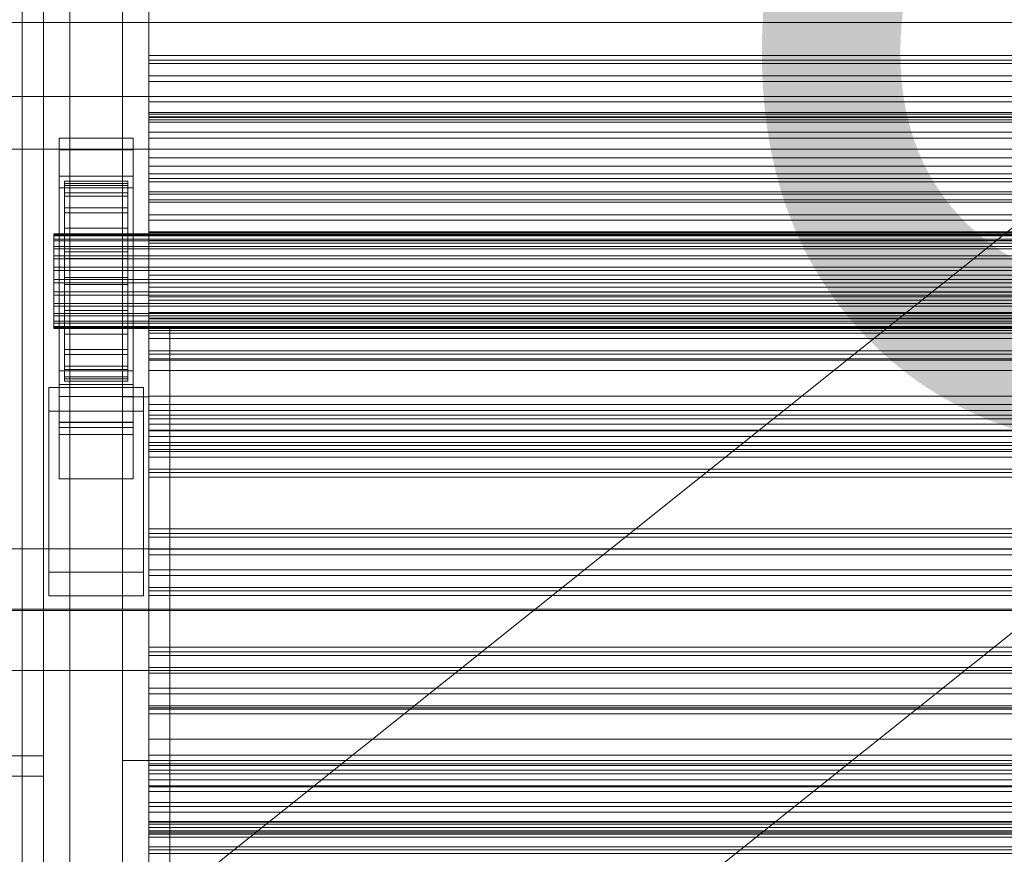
# Model space of a CAD drawing. Header units: millimetres. Extents: x -1970 to 61924, y -58230 to 6847.
# Tile 9 of 256: x -1274 to -1088, y -34894 to -34735. Entities that reach past the tile are written whole.
import ezdxf

# ---------------------------------------------------------------- set-up
doc = ezdxf.new("R2010")
doc.units = ezdxf.units.MM
for name, color, linetype, lineweight in [('COTAS_O', 1, 'Continuous', 0), ('COTAS_P', 1, 'Continuous', 0), ('frontal_briquetadora', 7, 'Continuous', 0), ('frontal_C03', 7, 'Continuous', 0), ('frontal_secador', 7, 'Continuous', 0), ('frontal_tolva', 7, 'Continuous', 0)]:
    doc.layers.add(name, color=color, linetype=linetype, lineweight=lineweight)
doc.dimstyles.new('R19_100', dxfattribs={"dimtxt": 250, "dimasz": 150, "dimexe": 150, "dimexo": 80, "dimgap": 100, "dimtad": 1, "dimtih": 1, "dimtoh": 1, "dimdsep": 46, "dimcen": 0.09, "dimadec": 0, "dimazin": 0, "dimtfac": 1, "dimtdec": 4, "dimtofl": 0, "dimtmove": 0, "dimatfit": 3, "dimfxl": 1, "dimtolj": 1, "dimtzin": 0, "dimarcsym": 0})

# ---------------------------------------------------------------- blocks, each defined once
blk = doc.blocks.new('DIM_R26_43')
at = {"layer": 'COTAS_P'}
for p, q in [((-1750, -34600), (-1600, -34555)), ((2600, -34600), (2450, -34555)), ((-1750, -35500), (-1750, -34600)), ((-1750, -34600), (2600, -34600)), ((-1750, -34600), (-1600, -34645)), ((2600, -34600), (2450, -34645)), ((2600, -35500), (2600, -34600))]:
    blk.add_line(p, q, dxfattribs=at)
blk.add_text('4350 P', height=250, dxfattribs=at).set_placement((425, -34500))
blk = doc.blocks.new('DIM_R26_50')
at = {"layer": 'COTAS_O'}
for p, q in [((-1480, -33670), (-780, -33670)), ((-780, -33670), (-825, -33820)), ((-780, -36000), (-780, -33670)), ((-780, -33670), (-735, -33820)), ((-780, -36000), (-825, -35850)), ((-780, -36000), (-735, -35850)), ((-1480, -36000), (-780, -36000))]:
    blk.add_line(p, q, dxfattribs=at)
blk.add_text('2330 O', height=250, rotation=90, dxfattribs=at).set_placement((-880, -34835))
blk = doc.blocks.new('DIM_R26_52')
at = {"layer": 'COTAS_O'}
for p, q in [((-1400, -33000), (-700, -33000)), ((-700, -33000), (-745, -33150)), ((-700, -36000), (-700, -33000)), ((-700, -33000), (-655, -33150)), ((-700, -36000), (-745, -35850)), ((-700, -36000), (-655, -35850)), ((-1400, -36000), (-700, -36000))]:
    blk.add_line(p, q, dxfattribs=at)
blk.add_text('3000 O', height=250, rotation=90, dxfattribs=at).set_placement((-800, -34500))

msp = doc.modelspace()

# ---------------------------------------------------------------- linework, layer by layer
at = {"layer": 'frontal_briquetadora'}
for p, q in [((-1480, -34736), (-570, -34736)), ((-1480, -34736), (-460, -34736)), ((-1330, -34750), (-460, -34750)), ((-1480, -34760), (-500, -34760)), ((-1330, -34760), (-500, -34760))]:
    msp.add_line(p, q, dxfattribs=at)
at = {"layer": 'frontal_C03'}
for p, q in [((-1274, -34875.113), (-1274, -32314.944)), ((-1270, -32314.944), (-1270, -34875.113)), ((-1270, -34879.011), (-1270, -32318.841)), ((-1274, -32441.623), (-1274, -35001.792)), ((-1270, -35001.792), (-1270, -32441.623)), ((-1250, -34743.78), (-1250, -34742.245)), ((-1250, -34742.245), (-1250, -34743.126)), ((1250, -34742.245), (-1250, -34742.245)), ((-1250, -34743.126), (-1250, -34746.087)), ((1250, -34743.126), (-1250, -34743.126)), ((-1250, -34747.145), (-1250, -34743.78)), ((1250, -34743.78), (-1250, -34743.78)), ((-1250, -34746.087), (-1250, -34749.997)), ((1250, -34746.087), (-1250, -34746.087)), ((-1250, -34751.054), (-1250, -34747.145)), ((-1250, -34747.145), (1250, -34747.145)), ((-1250, -34749.997), (-1250, -34753.361)), ((1250, -34749.997), (-1250, -34749.997)), ((-1250, -34754.015), (-1250, -34751.054)), ((1250, -34751.054), (-1250, -34751.054)), ((-1250, -34753.868), (-1250, -34753.07)), ((-1250, -34753.07), (-1250, -34754.452)), ((-1250, -34753.07), (1250, -34753.07)), ((-1250, -34753.361), (-1250, -34754.896)), ((1250, -34753.361), (-1250, -34753.361)), ((-1250, -34756.79), (-1250, -34753.868)), ((-1250, -34753.868), (1250, -34753.868)), ((-1250, -34754.896), (-1250, -34754.015)), ((1250, -34754.015), (-1250, -34754.015)), ((-1250, -34754.452), (-1250, -34757.92)), ((-1250, -34754.452), (1250, -34754.452)), ((1250, -34754.896), (-1250, -34754.896)), ((-1250, -34761.639), (-1250, -34756.79)), ((-1250, -34756.79), (1250, -34756.79)), ((-1267, -34760.168), (-1267, -34757.922)), ((-1267, -34757.922), (-1253, -34757.922)), ((-1267, -34804.696), (-1267, -34757.922)), ((-1253, -34757.922), (-1253, -34760.168)), ((-1253, -34757.922), (-1253, -34804.696)), ((-1250, -34757.92), (-1250, -34763.236)), ((-1250, -34757.92), (1250, -34757.92)), ((-1253, -34760.168), (-1267, -34760.168)), ((-1267, -34760.168), (-1267, -34806.942)), ((-1253, -34806.942), (-1253, -34760.168)), ((-1250, -34768.083), (-1250, -34761.639)), ((-1250, -34761.639), (1250, -34761.639)), ((-1250, -34763.236), (-1250, -34770.038)), ((-1250, -34763.236), (1250, -34763.236)), ((-1267, -34767.354), (-1267, -34765.108)), ((-1267, -34765.108), (-1253, -34765.108)), ((-1267, -34811.882), (-1267, -34765.108)), ((-1253, -34765.108), (-1253, -34767.354)), ((-1253, -34765.108), (-1253, -34811.882)), ((-1250, -34766.237), (-1250, -34764.703)), ((-1250, -34764.703), (-1250, -34765.584)), ((1250, -34764.703), (-1250, -34764.703)), ((-1266, -34776.056), (-1266, -34766.062)), ((-1266, -34766.062), (-1266, -34766.883)), ((-1266, -34766.062), (-1254, -34766.062)), ((-1266, -34766.536), (-1266, -34766.062)), ((-1266, -34776.28), (-1266, -34766.536)), ((-1266, -34766.536), (-1254, -34766.536)), ((-1266, -34768.271), (-1266, -34766.536)), ((-1266, -34776.445), (-1266, -34766.883)), ((-1266, -34766.883), (-1266, -34768.941)), ((-1266, -34766.883), (-1254, -34766.883)), ((-1254, -34766.883), (-1254, -34766.062)), ((-1254, -34766.062), (-1254, -34776.056)), ((-1254, -34766.062), (-1254, -34766.536)), ((-1254, -34766.536), (-1254, -34776.28)), ((-1254, -34766.536), (-1254, -34768.271)), ((-1254, -34768.941), (-1254, -34766.883)), ((-1254, -34766.883), (-1254, -34776.445)), ((-1250, -34765.584), (-1250, -34768.545)), ((1250, -34765.584), (-1250, -34765.584)), ((-1250, -34769.602), (-1250, -34766.237)), ((1250, -34766.237), (-1250, -34766.237)), ((-1253, -34767.354), (-1267, -34767.354)), ((-1267, -34767.354), (-1267, -34814.128)), ((-1266, -34777.102), (-1266, -34768.271)), ((-1266, -34768.271), (-1254, -34768.271)), ((-1266, -34771.15), (-1266, -34768.271)), ((-1266, -34777.42), (-1266, -34768.941)), ((-1266, -34768.941), (-1266, -34772.098)), ((-1266, -34768.941), (-1254, -34768.941)), ((-1254, -34768.271), (-1254, -34777.102)), ((-1254, -34768.271), (-1254, -34771.15)), ((-1254, -34772.098), (-1254, -34768.941)), ((-1254, -34768.941), (-1254, -34777.42)), ((-1253, -34814.128), (-1253, -34767.354)), ((-1250, -34775.683), (-1250, -34768.083)), ((-1250, -34768.083), (1250, -34768.083)), ((-1250, -34768.545), (-1250, -34772.454)), ((1250, -34768.545), (-1250, -34768.545)), ((-1250, -34773.512), (-1250, -34769.602)), ((-1250, -34769.602), (1250, -34769.602)), ((-1250, -34770.038), (-1250, -34777.864)), ((-1250, -34770.038), (1250, -34770.038)), ((-1266, -34778.466), (-1266, -34771.15)), ((-1266, -34771.15), (-1254, -34771.15)), ((-1266, -34774.976), (-1266, -34771.15)), ((-1266, -34778.915), (-1266, -34772.098)), ((-1266, -34772.098), (-1266, -34776.137)), ((-1266, -34772.098), (-1254, -34772.098)), ((-1254, -34771.15), (-1254, -34778.466)), ((-1254, -34771.15), (-1254, -34774.976)), ((-1254, -34776.137), (-1254, -34772.098)), ((-1254, -34772.098), (-1254, -34778.915)), ((-1250, -34772.454), (-1250, -34775.819)), ((1250, -34772.454), (-1250, -34772.454)), ((-1250, -34776.473), (-1250, -34773.512)), ((1250, -34773.512), (-1250, -34773.512)), ((-1268, -34776.28), (-1268, -34776.056)), ((-1268, -34776.056), (-1268, -34776.445)), ((-1268, -34776.056), (1268, -34776.056)), ((-1268, -34777.102), (-1268, -34776.28)), ((-1268, -34776.28), (1268, -34776.28)), ((-1268, -34776.445), (-1268, -34777.42)), ((-1268, -34776.445), (1268, -34776.445)), ((-1266, -34780.278), (-1266, -34774.976)), ((-1266, -34774.976), (-1254, -34774.976)), ((-1266, -34779.488), (-1266, -34774.976)), ((-1266, -34776.445), (-1266, -34776.056)), ((-1254, -34776.056), (-1266, -34776.056)), ((-1266, -34776.056), (-1266, -34776.28)), ((-1266, -34780.828), (-1266, -34776.137)), ((-1266, -34776.137), (-1266, -34780.784)), ((-1266, -34776.137), (-1254, -34776.137)), ((-1254, -34776.28), (-1266, -34776.28)), ((-1266, -34776.28), (-1266, -34777.102)), ((-1266, -34777.42), (-1266, -34776.445)), ((-1254, -34776.445), (-1266, -34776.445)), ((-1254, -34774.976), (-1254, -34780.278)), ((-1254, -34774.976), (-1254, -34779.488)), ((-1254, -34776.056), (-1254, -34776.445)), ((-1254, -34776.28), (-1254, -34776.056)), ((-1254, -34780.784), (-1254, -34776.137)), ((-1254, -34776.137), (-1254, -34780.828)), ((-1254, -34777.102), (-1254, -34776.28)), ((-1254, -34776.445), (-1254, -34777.42)), ((-1250, -34783.921), (-1250, -34775.683)), ((-1250, -34775.683), (1250, -34775.683)), ((-1250, -34775.819), (-1250, -34777.354)), ((1250, -34775.819), (-1250, -34775.819)), ((-1250, -34777.354), (-1250, -34776.473)), ((1250, -34776.473), (-1250, -34776.473)), ((-1268, -34778.466), (-1268, -34777.102)), ((-1268, -34777.102), (1268, -34777.102)), ((-1268, -34777.42), (-1268, -34778.915)), ((-1268, -34777.42), (1268, -34777.42)), ((-1254, -34777.102), (-1266, -34777.102)), ((-1266, -34777.102), (-1266, -34778.466)), ((-1266, -34778.915), (-1266, -34777.42)), ((-1254, -34777.42), (-1266, -34777.42)), ((-1254, -34778.466), (-1254, -34777.102)), ((-1254, -34777.42), (-1254, -34778.915)), ((1250, -34777.354), (-1250, -34777.354)), ((-1250, -34777.864), (-1250, -34786.18)), ((1250, -34777.864), (-1250, -34777.864)), ((-1268, -34780.278), (-1268, -34778.466)), ((-1268, -34778.466), (1268, -34778.466)), ((-1268, -34778.915), (-1268, -34780.828)), ((-1268, -34778.915), (1268, -34778.915)), ((-1268, -34782.416), (-1268, -34780.278)), ((-1268, -34780.278), (1268, -34780.278)), ((-1254, -34778.466), (-1266, -34778.466)), ((-1266, -34778.466), (-1266, -34780.278)), ((-1266, -34780.828), (-1266, -34778.915)), ((-1254, -34778.915), (-1266, -34778.915)), ((-1266, -34782.416), (-1266, -34779.488)), ((-1266, -34779.488), (-1254, -34779.488)), ((-1266, -34784.38), (-1266, -34779.488)), ((-1254, -34780.278), (-1266, -34780.278)), ((-1266, -34780.278), (-1266, -34782.416)), ((-1254, -34780.278), (-1254, -34778.466)), ((-1254, -34778.915), (-1254, -34780.828)), ((-1254, -34779.488), (-1254, -34782.416)), ((-1254, -34779.488), (-1254, -34784.38)), ((-1254, -34782.416), (-1254, -34780.278)), ((-1268, -34780.828), (-1268, -34783.029)), ((-1268, -34780.828), (1268, -34780.828)), ((-1266, -34780.784), (-1266, -34783.029)), ((-1254, -34780.784), (-1266, -34780.784)), ((-1266, -34780.784), (-1266, -34785.721)), ((-1266, -34783.029), (-1266, -34780.828)), ((-1254, -34780.828), (-1266, -34780.828)), ((-1254, -34783.029), (-1254, -34780.784)), ((-1254, -34785.721), (-1254, -34780.784)), ((-1254, -34780.828), (-1254, -34783.029)), ((-1268, -34784.733), (-1268, -34782.416)), ((-1268, -34782.416), (1268, -34782.416)), ((-1268, -34783.029), (-1268, -34785.368)), ((1268, -34783.029), (-1268, -34783.029)), ((-1254, -34782.416), (-1266, -34782.416)), ((-1266, -34782.416), (-1266, -34784.733)), ((-1266, -34783.029), (-1254, -34783.029)), ((-1266, -34785.368), (-1266, -34783.029)), ((-1254, -34784.733), (-1254, -34782.416)), ((-1254, -34783.029), (-1254, -34785.368)), ((-1250, -34792.237), (-1250, -34783.921)), ((-1250, -34783.921), (1250, -34783.921)), ((-1268, -34787.072), (-1268, -34784.733)), ((-1268, -34784.733), (1268, -34784.733)), ((-1268, -34785.368), (-1268, -34787.685)), ((-1268, -34785.368), (1268, -34785.368)), ((-1266, -34784.733), (-1266, -34784.38)), ((-1266, -34784.38), (-1254, -34784.38)), ((-1266, -34789.317), (-1266, -34784.38)), ((-1254, -34784.733), (-1266, -34784.733)), ((-1266, -34784.733), (-1266, -34787.072)), ((-1266, -34787.685), (-1266, -34785.368)), ((-1266, -34785.368), (-1266, -34785.721)), ((-1254, -34785.368), (-1266, -34785.368)), ((-1266, -34785.721), (-1266, -34790.613)), ((-1266, -34785.721), (-1254, -34785.721)), ((-1254, -34784.38), (-1254, -34784.733)), ((-1254, -34784.38), (-1254, -34789.317)), ((-1254, -34787.072), (-1254, -34784.733)), ((-1254, -34785.721), (-1254, -34785.368)), ((-1254, -34785.368), (-1254, -34787.685)), ((-1254, -34790.613), (-1254, -34785.721)), ((-1268, -34789.273), (-1268, -34787.072)), ((-1268, -34787.072), (1268, -34787.072)), ((-1268, -34787.685), (-1268, -34789.823)), ((-1268, -34787.685), (1268, -34787.685)), ((-1266, -34787.072), (-1266, -34789.317)), ((-1254, -34787.072), (-1266, -34787.072)), ((-1266, -34787.072), (-1266, -34789.273)), ((-1266, -34789.823), (-1266, -34787.685)), ((-1266, -34787.685), (-1266, -34790.613)), ((-1254, -34787.685), (-1266, -34787.685)), ((-1254, -34789.317), (-1254, -34787.072)), ((-1254, -34789.273), (-1254, -34787.072)), ((-1254, -34790.613), (-1254, -34787.685)), ((-1254, -34787.685), (-1254, -34789.823)), ((-1250, -34786.18), (-1250, -34794.418)), ((-1250, -34786.18), (1250, -34786.18)), ((-1250, -34788.695), (-1250, -34787.16)), ((-1250, -34787.16), (-1250, -34788.042)), ((1250, -34787.16), (-1250, -34787.16)), ((-1268, -34791.186), (-1268, -34789.273)), ((-1268, -34789.273), (1268, -34789.273)), ((-1266, -34789.273), (-1266, -34793.964)), ((-1254, -34789.273), (-1266, -34789.273)), ((-1266, -34789.273), (-1266, -34791.186)), ((-1266, -34789.317), (-1254, -34789.317)), ((-1266, -34793.964), (-1266, -34789.317)), ((-1254, -34793.964), (-1254, -34789.273)), ((-1254, -34791.186), (-1254, -34789.273)), ((-1254, -34789.317), (-1254, -34793.964)), ((-1250, -34788.042), (-1250, -34791.003)), ((1250, -34788.042), (-1250, -34788.042)), ((-1250, -34792.06), (-1250, -34788.695)), ((1250, -34788.695), (-1250, -34788.695)), ((-1268, -34789.823), (-1268, -34791.635)), ((-1268, -34789.823), (1268, -34789.823)), ((-1268, -34792.681), (-1268, -34791.186)), ((-1268, -34791.186), (1268, -34791.186)), ((-1266, -34791.635), (-1266, -34789.823)), ((-1266, -34789.823), (-1266, -34795.125)), ((-1254, -34789.823), (-1266, -34789.823)), ((-1266, -34790.613), (-1266, -34795.125)), ((-1266, -34790.613), (-1254, -34790.613)), ((-1266, -34791.186), (-1266, -34798.003)), ((-1254, -34791.186), (-1266, -34791.186)), ((-1266, -34791.186), (-1266, -34792.681)), ((-1254, -34795.125), (-1254, -34789.823)), ((-1254, -34789.823), (-1254, -34791.635)), ((-1254, -34795.125), (-1254, -34790.613)), ((-1254, -34798.003), (-1254, -34791.186)), ((-1254, -34792.681), (-1254, -34791.186)), ((-1250, -34791.003), (-1250, -34794.912)), ((1250, -34791.003), (-1250, -34791.003)), ((-1268, -34791.635), (-1268, -34792.999)), ((-1268, -34791.635), (1268, -34791.635)), ((-1268, -34793.656), (-1268, -34792.681)), ((-1268, -34792.681), (1268, -34792.681)), ((-1268, -34792.999), (-1268, -34793.821)), ((-1268, -34792.999), (1268, -34792.999)), ((-1266, -34792.999), (-1266, -34791.635)), ((-1266, -34791.635), (-1266, -34798.951)), ((-1254, -34791.635), (-1266, -34791.635)), ((-1266, -34792.681), (-1266, -34801.16)), ((-1254, -34792.681), (-1266, -34792.681)), ((-1266, -34792.681), (-1266, -34793.656)), ((-1266, -34793.821), (-1266, -34792.999)), ((-1266, -34792.999), (-1266, -34801.83)), ((-1254, -34792.999), (-1266, -34792.999)), ((-1254, -34798.951), (-1254, -34791.635)), ((-1254, -34791.635), (-1254, -34792.999)), ((-1254, -34801.16), (-1254, -34792.681)), ((-1254, -34793.656), (-1254, -34792.681)), ((-1254, -34801.83), (-1254, -34792.999)), ((-1254, -34792.999), (-1254, -34793.821)), ((-1250, -34795.969), (-1250, -34792.06)), ((-1250, -34792.06), (1250, -34792.06)), ((-1250, -34800.063), (-1250, -34792.237)), ((-1250, -34792.237), (1250, -34792.237)), ((-1268, -34794.045), (-1268, -34793.656)), ((-1268, -34793.656), (1268, -34793.656)), ((-1268, -34793.821), (-1268, -34794.045)), ((-1268, -34793.821), (1268, -34793.821)), ((-1268, -34794.045), (1268, -34794.045)), ((-1266, -34793.656), (-1266, -34803.218)), ((-1254, -34793.656), (-1266, -34793.656)), ((-1266, -34793.656), (-1266, -34794.045)), ((-1266, -34794.045), (-1266, -34793.821)), ((-1266, -34793.821), (-1266, -34803.565)), ((-1254, -34793.821), (-1266, -34793.821)), ((-1266, -34793.964), (-1254, -34793.964)), ((-1266, -34798.003), (-1266, -34793.964)), ((-1266, -34794.045), (-1266, -34804.039)), ((-1254, -34794.045), (-1266, -34794.045)), ((-1266, -34795.125), (-1266, -34798.951)), ((-1266, -34795.125), (-1254, -34795.125)), ((-1254, -34803.218), (-1254, -34793.656)), ((-1254, -34794.045), (-1254, -34793.656)), ((-1254, -34803.565), (-1254, -34793.821)), ((-1254, -34793.821), (-1254, -34794.045)), ((-1254, -34793.964), (-1254, -34798.003)), ((-1254, -34804.039), (-1254, -34794.045)), ((-1254, -34798.951), (-1254, -34795.125)), ((-1250, -34794.418), (-1250, -34802.018)), ((-1250, -34794.418), (1250, -34794.418)), ((-1250, -34794.912), (-1250, -34798.277)), ((1250, -34794.912), (-1250, -34794.912)), ((-1250, -34798.93), (-1250, -34795.969)), ((1250, -34795.969), (-1250, -34795.969)), ((-1266, -34798.003), (-1254, -34798.003)), ((-1266, -34801.16), (-1266, -34798.003)), ((-1266, -34798.951), (-1266, -34801.83)), ((-1266, -34798.951), (-1254, -34798.951)), ((-1254, -34798.003), (-1254, -34801.16)), ((-1254, -34801.83), (-1254, -34798.951)), ((-1250, -34798.277), (-1250, -34799.812)), ((1250, -34798.277), (-1250, -34798.277)), ((-1250, -34799.812), (-1250, -34798.93)), ((1250, -34798.93), (-1250, -34798.93)), ((1250, -34799.812), (-1250, -34799.812)), ((-1250, -34806.865), (-1250, -34800.063)), ((-1250, -34800.063), (1250, -34800.063)), ((-1267, -34812.853), (-1267, -34802.073)), ((-1267, -34802.073), (-1253, -34802.073)), ((-1267, -34811.818), (-1267, -34802.073)), ((-1266, -34801.16), (-1254, -34801.16)), ((-1266, -34803.218), (-1266, -34801.16)), ((-1266, -34801.83), (-1266, -34803.565)), ((-1266, -34801.83), (-1254, -34801.83)), ((-1254, -34801.16), (-1254, -34803.218)), ((-1254, -34803.565), (-1254, -34801.83)), ((-1253, -34802.073), (-1253, -34812.853)), ((-1253, -34802.073), (-1253, -34811.818)), ((-1250, -34802.018), (-1250, -34808.462)), ((-1250, -34802.018), (1250, -34802.018)), ((-1266, -34803.218), (-1254, -34803.218)), ((-1266, -34804.039), (-1266, -34803.218)), ((-1266, -34803.565), (-1266, -34804.039)), ((-1266, -34803.565), (-1254, -34803.565)), ((-1266, -34804.039), (-1254, -34804.039)), ((-1254, -34803.218), (-1254, -34804.039)), ((-1254, -34804.039), (-1254, -34803.565)), ((-1269, -34809.709), (-1269, -34805.217)), ((-1269, -34805.217), (-1251, -34805.217)), ((-1269, -34840.298), (-1269, -34805.217)), ((-1253, -34804.696), (-1267, -34804.696)), ((-1267, -34804.696), (-1267, -34806.942)), ((-1253, -34806.942), (-1253, -34804.696)), ((-1251, -34805.217), (-1251, -34809.709)), ((-1251, -34805.217), (-1251, -34840.298)), ((-1267, -34806.942), (-1253, -34806.942)), ((-1250, -34812.182), (-1250, -34806.865)), ((-1250, -34806.865), (1250, -34806.865)), ((-1251, -34809.709), (-1269, -34809.709)), ((-1269, -34844.789), (-1269, -34809.709)), ((-1251, -34844.789), (-1251, -34809.709)), ((-1250, -34808.462), (-1250, -34813.311)), ((-1250, -34808.462), (1250, -34808.462)), ((-1250, -34811.153), (-1250, -34809.618)), ((-1250, -34809.618), (-1250, -34810.499)), ((1250, -34809.618), (-1250, -34809.618)), ((-1253, -34811.818), (-1267, -34811.818)), ((-1267, -34811.818), (-1267, -34822.597)), ((-1253, -34811.882), (-1267, -34811.882)), ((-1267, -34811.882), (-1267, -34814.128)), ((-1253, -34822.597), (-1253, -34811.818)), ((-1253, -34814.128), (-1253, -34811.882)), ((-1250, -34810.499), (-1250, -34813.46)), ((1250, -34810.499), (-1250, -34810.499)), ((-1250, -34814.517), (-1250, -34811.153)), ((1250, -34811.153), (-1250, -34811.153)), ((-1253, -34812.853), (-1267, -34812.853)), ((-1267, -34812.853), (-1267, -34822.597)), ((-1253, -34822.597), (-1253, -34812.853)), ((-1250, -34815.649), (-1250, -34812.182)), ((-1250, -34812.182), (1250, -34812.182)), ((-1250, -34813.311), (-1250, -34816.233)), ((-1250, -34813.311), (1250, -34813.311)), ((-1250, -34813.46), (-1250, -34817.37)), ((1250, -34813.46), (-1250, -34813.46)), ((-1267, -34814.128), (-1253, -34814.128)), ((-1250, -34818.427), (-1250, -34814.517)), ((-1250, -34814.517), (1250, -34814.517)), ((-1250, -34817.031), (-1250, -34815.649)), ((-1250, -34815.649), (1250, -34815.649)), ((-1250, -34816.233), (-1250, -34817.031)), ((-1250, -34816.233), (1250, -34816.233)), ((-1250, -34817.031), (1250, -34817.031)), ((-1250, -34817.37), (-1250, -34820.734)), ((1250, -34817.37), (-1250, -34817.37)), ((-1250, -34821.388), (-1250, -34818.427)), ((1250, -34818.427), (-1250, -34818.427)), ((-1250, -34820.734), (-1250, -34822.269)), ((1250, -34820.734), (-1250, -34820.734)), ((-1250, -34822.269), (-1250, -34821.388)), ((1250, -34821.388), (-1250, -34821.388)), ((-1267, -34822.597), (-1253, -34822.597)), ((1250, -34822.269), (-1250, -34822.269)), ((-1250, -34833.61), (-1250, -34832.076)), ((-1250, -34832.076), (-1250, -34832.957)), ((1250, -34832.076), (-1250, -34832.076)), ((-1250, -34832.957), (-1250, -34835.918)), ((1250, -34832.957), (-1250, -34832.957)), ((-1250, -34836.975), (-1250, -34833.61)), ((1250, -34833.61), (-1250, -34833.61)), ((-1500, -34835.865), (1500, -34835.865)), ((-1250, -34835.918), (-1250, -34839.827)), ((1250, -34835.918), (-1250, -34835.918)), ((-1250, -34840.885), (-1250, -34836.975)), ((-1250, -34836.975), (1250, -34836.975)), ((-1250, -34839.827), (-1250, -34843.192)), ((1250, -34839.827), (-1250, -34839.827)), ((-1251, -34840.298), (-1269, -34840.298)), ((-1269, -34840.298), (-1269, -34844.789)), ((-1251, -34844.789), (-1251, -34840.298)), ((-1250, -34843.845), (-1250, -34840.885)), ((1250, -34840.885), (-1250, -34840.885)), ((-1250, -34843.192), (-1250, -34844.727)), ((1250, -34843.192), (-1250, -34843.192)), ((-1269, -34844.789), (-1251, -34844.789)), ((-1250, -34844.727), (-1250, -34843.845)), ((1250, -34843.845), (-1250, -34843.845)), ((1250, -34844.727), (-1250, -34844.727)), ((1500, -34847.273), (-1500, -34847.273)), ((1500, -34847.558), (-1500, -34847.558)), ((-1250, -34856.068), (-1250, -34854.533)), ((-1250, -34854.533), (-1250, -34855.415)), ((1250, -34854.533), (-1250, -34854.533)), ((-1250, -34855.415), (-1250, -34858.375)), ((1250, -34855.415), (-1250, -34855.415)), ((-1250, -34859.433), (-1250, -34856.068)), ((1250, -34856.068), (-1250, -34856.068)), ((-1250, -34858.375), (-1250, -34862.285)), ((1250, -34858.375), (-1250, -34858.375)), ((-1500, -34858.967), (1500, -34858.967)), ((-1250, -34863.342), (-1250, -34859.433)), ((-1250, -34859.433), (1250, -34859.433)), ((-1250, -34862.285), (-1250, -34865.65)), ((1250, -34862.285), (-1250, -34862.285)), ((-1250, -34866.303), (-1250, -34863.342)), ((1250, -34863.342), (-1250, -34863.342)), ((-1250, -34865.65), (-1250, -34867.184)), ((1250, -34865.65), (-1250, -34865.65)), ((-1250, -34867.184), (-1250, -34866.303)), ((1250, -34866.303), (-1250, -34866.303)), ((1250, -34867.184), (-1250, -34867.184)), ((-1270, -34875.113), (-1500, -34875.113)), ((-1274, -35001.792), (-1274, -34875.113)), ((-1274, -34875.113), (-1270, -34875.113)), ((-1270, -34875.113), (-1270, -35001.792)), ((-1270, -34879.011), (-1270, -34875.113)), ((-1250, -34878.526), (-1250, -34876.991)), ((-1250, -34876.991), (-1250, -34877.872)), ((1250, -34876.991), (-1250, -34876.991)), ((-1500, -34879.011), (-1270, -34879.011)), ((-1250, -34877.872), (-1250, -34880.833)), ((1250, -34877.872), (-1250, -34877.872)), ((-1250, -34881.89), (-1250, -34878.526)), ((1250, -34878.526), (-1250, -34878.526)), ((-1250, -34880.833), (-1250, -34884.742)), ((1250, -34880.833), (-1250, -34880.833)), ((-1250, -34885.8), (-1250, -34881.89)), ((-1250, -34881.89), (1250, -34881.89)), ((-1250, -34884.742), (-1250, -34888.107)), ((1250, -34884.742), (-1250, -34884.742)), ((-1250, -34888.761), (-1250, -34885.8)), ((1250, -34885.8), (-1250, -34885.8)), ((-1250, -34888.107), (-1250, -34889.642)), ((1250, -34888.107), (-1250, -34888.107)), ((-1250, -34889.642), (-1250, -34888.761)), ((1250, -34888.761), (-1250, -34888.761)), ((1250, -34889.642), (-1250, -34889.642))]:
    msp.add_line(p, q, dxfattribs=at)
at = {"layer": 'frontal_secador'}
for p, q in [((-1270, -35980), (-1270, -33075)), ((-1265, -35980), (-1265, -33075)), ((-1255, -34807), (-1255, -34497)), ((-1250, -34497), (-1250, -34807)), ((-1255, -35200), (-1255, -34550)), ((-1250, -35200), (-1250, -34550)), ((-1250, -34556), (-1250, -34866)), ((-1250, -34562), (-1250, -34872)), ((-1255, -34566), (-1255, -34876)), ((-1250, -34876), (-1250, -34566)), ((-1250, -35100), (-1250, -34650)), ((-1250, -34794), (-1250, -35299)), ((-1250, -34894), (-1250, -34794)), ((-1250, -34794), (-1246, -34794)), ((-1246, -35299), (-1246, -34794)), ((-1246, -34794), (-1246, -34894)), ((-1255, -34876), (-1255, -34807)), ((-1255, -34807), (-1250, -34807)), ((-1250, -34807), (-1250, -34876)), ((-1250, -34866), (1250, -34866)), ((-1250, -34866), (-1250, -34872)), ((-1250, -34872), (1250, -34872)), ((-1250, -34872), (-1250, -34876)), ((-1250, -34872), (-1250, -34876.659)), ((-1250, -34875), (-1250, -34872)), ((-1250, -34879.659), (-1250, -34875)), ((-1250, -34875), (1250, -34875)), ((-1255, -34876), (-1250, -34876)), ((1250, -34876), (-1250, -34876)), ((-1250, -34876.659), (1250, -34876.659)), ((-1250, -34876.659), (-1250, -34879.659)), ((-1250, -34876.659), (-1250, -34881)), ((1250, -34879.659), (-1250, -34879.659)), ((-1250, -34884), (-1250, -34879.659)), ((-1250, -34881), (1250, -34881)), ((-1250, -34881), (-1250, -34884)), ((-1250, -34881), (-1250, -34884.728)), ((1250, -34884), (-1250, -34884)), ((-1250, -34887.728), (-1250, -34884)), ((-1250, -34884.728), (1250, -34884.728)), ((-1250, -34884.728), (-1250, -34887.728)), ((-1250, -34884.728), (-1250, -34887.588)), ((-1250, -34887.588), (1250, -34887.588)), ((-1250, -34887.588), (-1250, -34890.588)), ((-1250, -34887.588), (-1250, -34889.387)), ((-1250, -34889.918), (-1250, -34887.611)), ((1250, -34887.611), (-1250, -34887.611)), ((1250, -34887.728), (-1250, -34887.728)), ((-1250, -34890.588), (-1250, -34887.728)), ((-1250, -34889.387), (1250, -34889.387)), ((-1250, -34889.387), (-1250, -34892.387)), ((-1250, -34889.387), (-1250, -34890)), ((-1250, -34893.65), (-1250, -34889.918)), ((1250, -34889.918), (-1250, -34889.918)), ((-1250, -34890), (1250, -34890)), ((-1250, -34890), (-1250, -34893)), ((1250, -34890.588), (-1250, -34890.588)), ((-1250, -34892.387), (-1250, -34890.588)), ((1250, -34892.387), (-1250, -34892.387)), ((-1250, -34893), (-1250, -34892.387)), ((1250, -34893), (-1250, -34893)), ((-1250, -34893.65), (-1250, -34897.382)), ((-1250, -34893.65), (1250, -34893.65))]:
    msp.add_line(p, q, dxfattribs=at)
at = {"layer": 'frontal_tolva'}
for p, q in [((-1763.733, -35316.567), (-716.733, -34479.567)), ((-1726.267, -35363.433), (-679.267, -34526.433))]:
    msp.add_line(p, q, dxfattribs=at)

# ---------------------------------------------------------------- dimensions: what is measured, and where the dimension line sits
at = {"layer": 'COTAS_O'}
for p1, p2, picture, middle in [((-1400, -36000), (-1400, -33000), 'DIM_R26_52', (-700, -34500)), ((-1480, -36000), (-1480, -33670), 'DIM_R26_50', (-780, -34835))]:
    dim = msp.add_aligned_dim(p1=p1, p2=p2, distance=-700, text='<> O', dimstyle='R19_100', dxfattribs=at)
    dim.commit()
    dim.dimension.update_dxf_attribs({"geometry": picture, "text_midpoint": middle})
at = {"layer": 'COTAS_P'}
dim = msp.add_aligned_dim(p1=(-1750, -35500), p2=(2600, -35500), distance=900, text='<> P', dimstyle='R19_100', dxfattribs=at)
dim.commit()
dim.dimension.update_dxf_attribs({"geometry": 'DIM_R26_43', "text_midpoint": (425, -34600)})

doc.saveas('drawing.dxf')
